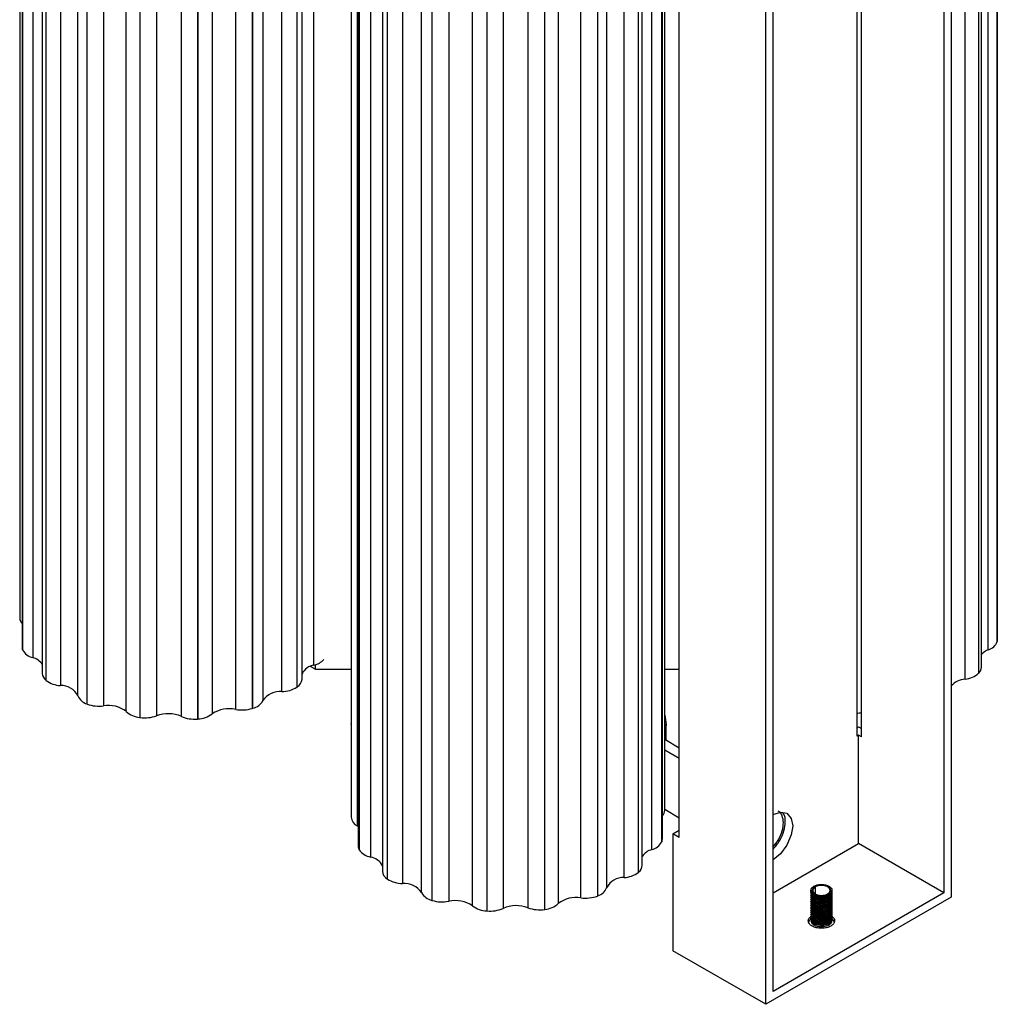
# Paper-space layout '_Isométrica' of a CAD drawing. Header units: millimetres. Extents: x 7025 to 7211, y 781 to 1156.
# Tile 1 of 2: x 7025 to 7211, y 781 to 968. Entities that reach past the tile are written whole.
import ezdxf

# ---------------------------------------------------------------- set-up
doc = ezdxf.new("R2010")
doc.units = ezdxf.units.MM

psp = doc.layouts.new('_Isométrica')

# ---------------------------------------------------------------- linework, layer by layer
at = {"color": 7, "linetype": 'Continuous', "lineweight": 25}
for p, q in [((7024.68, 1104.16), (7024.68, 854.29)), ((7210.87, 849.86), (7210.87, 1099.72)), ((7210.87, 1099.69), (7210.87, 849.83)), ((7210.91, 850.18), (7210.91, 1100.04)), ((7025.12, 1098.66), (7025.12, 848.8)), ((7025.23, 1098.13), (7025.23, 848.27)), ((7025.24, 848.24), (7025.24, 1098.11)), ((7209.2, 848.26), (7209.2, 1098.12)), ((7027.15, 1096.63), (7027.15, 846.77)), ((7202.15, 1095.91), (7202.15, 801.14)), ((7028.98, 1093.62), (7028.98, 843.75)), ((7080.73, 845.33), (7080.73, 1095.2)), ((7207.35, 1093.66), (7207.35, 843.79)), ((7207.38, 843.83), (7207.38, 1093.69)), ((7207.89, 844.95), (7207.89, 1094.81)), ((7029.68, 1092.31), (7029.68, 842.45)), ((7029.72, 842.42), (7029.72, 1092.28)), ((7078.46, 842.67), (7078.46, 1092.53)), ((7200.74, 1093.46), (7200.74, 801.95)), ((7204.82, 842.68), (7204.82, 1092.54)), ((7032.42, 1091.31), (7032.42, 841.45)), ((7074.64, 840.32), (7074.64, 1090.18)), ((7077.47, 1091), (7077.47, 841.14)), ((7077.55, 841.2), (7077.55, 1091.06)), ((7035.78, 839.51), (7035.78, 1089.37)), ((7071.01, 1088.44), (7071.01, 838.58)), ((7037.47, 1087.81), (7037.47, 837.95)), ((7037.54, 837.93), (7037.54, 1087.79)), ((7040.66, 1087.44), (7040.66, 837.58)), ((7044.99, 836.48), (7044.99, 1086.34)), ((7065.83, 836.91), (7065.83, 1086.77)), ((7068.98, 1086.95), (7068.98, 837.09)), ((7069.09, 837.13), (7069.09, 1086.99)), ((7047.54, 1085.24), (7047.54, 835.38)), ((7047.64, 835.37), (7047.64, 1085.23)), ((7050.76, 1085.56), (7050.76, 835.69)), ((7055.48, 835.57), (7055.48, 1085.43)), ((7058.53, 1084.94), (7058.53, 835.08)), ((7058.65, 835.09), (7058.65, 1084.95)), ((7061.35, 1085.9), (7061.35, 836.04)), ((7184.14, 1081.65), (7184.14, 831.79)), ((7185.04, 831.65), (7185.04, 1081.51)), ((7166.8, 780.73), (7166.8, 1075.5)), ((7168.21, 783.18), (7168.21, 1074.68)), ((7147.55, 817.7), (7147.55, 1067.56)), ((7087.82, 1066.21), (7087.82, 816.34)), ((7088.97, 1064.59), (7088.97, 814.73)), ((7147.11, 812.25), (7147.11, 1062.11)), ((7150.31, 812.52), (7150.31, 1062.38)), ((7089.14, 1060.75), (7089.14, 810.89)), ((7089.35, 1060.02), (7089.35, 810.16)), ((7089.36, 810.14), (7089.36, 1060)), ((7145.09, 810.2), (7145.09, 1060.06)), ((7146.99, 1061.53), (7146.99, 811.67)), ((7147.01, 811.72), (7147.01, 1061.59)), ((7091.5, 1058.63), (7091.5, 808.77)), ((7143.27, 807.2), (7143.27, 1057.06)), ((7093.79, 1055.93), (7093.79, 806.07)), ((7094.71, 1054.46), (7094.71, 804.6)), ((7094.74, 804.58), (7094.74, 1054.44)), ((7139.83, 804.88), (7139.83, 1054.74)), ((7142.52, 1055.71), (7142.52, 805.85)), ((7142.58, 805.9), (7142.58, 1055.76)), ((7097.59, 1053.61), (7097.59, 803.75)), ((7136.49, 1052.81), (7136.49, 802.94)), ((7101.25, 802), (7101.25, 1051.86)), ((7103.19, 1050.39), (7103.19, 800.53)), ((7103.24, 800.52), (7103.24, 1050.38)), ((7131.6, 801.01), (7131.6, 1050.87)), ((7134.72, 1051.22), (7134.72, 801.36)), ((7134.8, 801.39), (7134.8, 1051.25)), ((7106.41, 1050.2), (7106.41, 800.34)), ((7110.92, 799.47), (7110.92, 1049.33)), ((7116.77, 1048.86), (7116.77, 799)), ((7121.51, 799.12), (7121.51, 1048.99)), ((7124.64, 1048.66), (7124.64, 798.8)), ((7124.72, 798.81), (7124.72, 1048.67)), ((7127.27, 1049.77), (7127.27, 799.91)), ((7113.64, 1048.37), (7113.64, 798.51)), ((7113.7, 798.5), (7113.7, 1048.36)), ((7210.87, 849.83), (7210.87, 849.86)), ((7025.23, 848.27), (7025.24, 848.24)), ((7080.04, 845.12), (7081.04, 844.55)), ((7081.04, 844.55), (7081.04, 845.46)), ((7081.04, 844.55), (7087.82, 844.55)), ((7147.55, 844.55), (7150.31, 844.55)), ((7029.68, 842.45), (7029.72, 842.42)), ((7207.35, 843.79), (7207.38, 843.83)), ((7077.47, 841.14), (7077.55, 841.2)), ((7037.47, 837.95), (7037.54, 837.93)), ((7068.98, 837.09), (7069.09, 837.13)), ((7047.54, 835.38), (7047.64, 835.37)), ((7058.53, 835.08), (7058.65, 835.09)), ((7087.8, 834.04), (7087.82, 834.18)), ((7087.8, 834.04), (7087.8, 821.79)), ((7147.8, 831), (7147.8, 834.04)), ((7184.14, 833.42), (7184.48, 833.61)), ((7184.48, 833.61), (7185.04, 833.29)), ((7150.31, 829.55), (7147.55, 831.14)), ((7184.48, 831.98), (7184.14, 831.79)), ((7184.48, 811.34), (7184.48, 831.98)), ((7185.04, 831.65), (7184.48, 831.98)), ((7147.55, 829.2), (7150.31, 827.61)), ((7147.55, 817.87), (7150.31, 816.27)), ((7089.14, 814.62), (7088.97, 814.73)), ((7149.12, 813.2), (7150.31, 813.89)), ((7149.12, 813.2), (7149.12, 790.93)), ((7150.31, 812.52), (7149.12, 813.2)), ((7146.99, 811.67), (7147.01, 811.72)), ((7168.21, 801.95), (7184.48, 811.34)), ((7200.74, 801.95), (7184.48, 811.34)), ((7089.35, 810.16), (7089.36, 810.14)), ((7142.52, 805.85), (7142.58, 805.9)), ((7094.71, 804.6), (7094.74, 804.58)), ((7176.23, 803.1), (7176.23, 801.74)), ((7134.72, 801.36), (7134.8, 801.39)), ((7202.15, 801.14), (7166.8, 780.73)), ((7200.74, 801.95), (7168.21, 783.18)), ((7175.41, 802.41), (7175.41, 802.21)), ((7175.41, 802), (7175.41, 801.8)), ((7175.41, 801.6), (7175.41, 801.39)), ((7175.41, 801.19), (7175.41, 800.98)), ((7179.41, 802.21), (7179.41, 802.41)), ((7179.41, 801.8), (7179.41, 802)), ((7179.41, 801.39), (7179.41, 801.6)), ((7179.41, 800.98), (7179.41, 801.19)), ((7103.19, 800.53), (7103.24, 800.52)), ((7175.41, 800.78), (7175.41, 800.58)), ((7175.41, 800.37), (7175.41, 800.17)), ((7175.41, 799.96), (7175.41, 799.76)), ((7175.41, 799.55), (7175.41, 799.35)), ((7175.41, 799.15), (7175.41, 798.94)), ((7179.41, 800.58), (7179.41, 800.78)), ((7179.41, 800.17), (7179.41, 800.37)), ((7179.41, 799.76), (7179.41, 799.96)), ((7179.41, 799.35), (7179.41, 799.55)), ((7179.41, 798.94), (7179.41, 799.15)), ((7113.64, 798.51), (7113.7, 798.5)), ((7124.64, 798.8), (7124.72, 798.81)), ((7175.41, 798.74), (7175.41, 798.53)), ((7175.41, 798.33), (7175.41, 798.13)), ((7175.41, 797.92), (7175.41, 797.72)), ((7175.41, 797.51), (7175.41, 797.31)), ((7179.41, 798.53), (7179.41, 798.74)), ((7179.41, 798.13), (7179.41, 798.33)), ((7179.41, 797.72), (7179.41, 797.92)), ((7179.41, 797.31), (7179.41, 797.51)), ((7175.41, 797.11), (7175.41, 796.9)), ((7179.41, 796.9), (7179.41, 797.11)), ((7166.8, 780.73), (7149.12, 790.93))]:
    psp.add_line(p, q, dxfattribs=at)
at = {"color": 7, "linetype": 'Continuous', "lineweight": 25, "flags": 128}
for points in [[(7210.91, 850.18), (7210.91, 850.1), (7210.87, 849.86)], [(7168.21, 816.86), (7169.58, 817.34), (7170.84, 817.12), (7171.67, 816.14), (7171.93, 814.71), (7171.67, 812.98), (7170.84, 811.05), (7169.58, 809.37), (7168.21, 808.28)]]:
    psp.add_lwpolyline(points, dxfattribs=at)
at = {"color": 7, "linetype": 'Continuous', "lineweight": 25}
for centre, radius, start, end in [((7026.26, 854.34), 1.58, 181.5025, 224.1913), ((7208.46, 850.71), 2.57, 286.8566, 339.7776), ((7026.51, 848.8), 1.39, 180.1445, 202.6073), ((7027.86, 849.66), 2.98, 208.4527, 256.3184), ((7210.28, 845.26), 3.19, 109.8745, 138.8439), ((7026.35, 843.7), 3.18, 33.9653, 75.2874), ((7079.88, 849.1), 3.86, 282.7691, 315.782), ((7081.07, 842.52), 2.83, 96.7543, 156.8781), ((7206.25, 845.01), 1.64, 313.8396, 357.812), ((7030.72, 843.85), 1.74, 183.0909, 233.3294), ((7032.67, 846.37), 4.93, 233.2369, 267.0681), ((7076.57, 842.83), 1.91, 300.9736, 355.1258), ((7205.12, 838.62), 4.07, 94.3056, 138.2366), ((7204.39, 847.08), 4.42, 275.5471, 312.0022), ((7032.58, 837.84), 3.61, 27.5249, 92.5639), ((7074.35, 836.26), 4.07, 85.9245, 145.2971), ((7074.6, 845.72), 5.4, 270.4862, 302.102), ((7038.21, 840.46), 2.61, 201.2727, 253.5102), ((7068.38, 840.07), 3.03, 283.5562, 330.462), ((7039.79, 843.99), 6.47, 249.6358, 277.7016), ((7041.61, 832.24), 5.42, 51.3681, 100.0873), ((7064.6, 831.25), 5.79, 77.7685, 124.153), ((7067.03, 843.44), 6.64, 259.5514, 287.0334), ((7047.95, 839.85), 4.49, 228.7422, 264.7211), ((7048.54, 841.8), 6.5, 261.9979, 289.9303), ((7052.96, 829.69), 6.4, 66.826, 110.1529), ((7057.96, 841.29), 6.24, 246.5549, 275.2678), ((7058.41, 840.08), 4.99, 272.7279, 306.0957), ((7185.54, 829.74), 6.51, 94.4939, 102.6007), ((7089.79, 816.53), 1.98, 185.2545, 245.4587), ((7145.96, 817.75), 1.6, 316.5098, 358.2675), ((7145.73, 812.25), 1.38, 337.594, 359.8594), ((7090.58, 810.9), 1.44, 180.4294, 211.1131), ((7144.38, 813.08), 2.97, 283.9208, 331.6052), ((7092.15, 812.15), 3.43, 215.7048, 259.2207), ((7091.03, 805.73), 3.08, 26.2093, 81.0898), ((7145.85, 807.22), 3.07, 104.3154, 146.9739), ((7141.53, 807.3), 1.74, 306.8276, 356.9258), ((7095.61, 806.18), 1.82, 183.5219, 240.5193), ((7139.68, 801.28), 3.6, 87.5668, 152.4645), ((7139.57, 809.79), 4.92, 273.0403, 306.814), ((7097.61, 809.16), 5.41, 237.8767, 269.7524), ((7097.9, 799.7), 4.06, 34.4201, 94.4019), ((7134.06, 803.89), 2.61, 286.5866, 338.6895), ((7103.89, 803.47), 3.02, 209.1503, 256.6168), ((7130.66, 795.68), 5.41, 79.9218, 128.7165), ((7132.47, 807.42), 6.47, 262.32, 290.4155), ((7105.18, 806.87), 6.64, 252.9545, 280.642), ((7107.66, 794.69), 5.79, 55.6917, 102.4485), ((7113.87, 803.49), 4.98, 233.7217, 267.3754), ((7119.3, 793.13), 6.39, 69.7762, 113.3206), ((7123.73, 805.23), 6.5, 250.007, 278.0682), ((7124.31, 803.27), 4.48, 275.3058, 311.3567), ((7114.28, 804.71), 6.23, 264.7318, 293.6009)]:
    psp.add_arc(centre, radius, start, end, dxfattribs=at)
psp.add_open_spline([(7147.55, 835.79), (7147.68, 835.21), (7147.93, 834.04), (7147.68, 832.88), (7147.55, 832.3)], degree=3, dxfattribs=at)
for points, knots in [([(7168.21, 810.72), (7168.56, 811.14), (7169.3, 812.04), (7169.99, 813.73), (7170.25, 815.39), (7169.97, 816.68), (7169.56, 817.43), (7169.18, 817.5), (7169.18, 817.5)], [0, 0, 0, 0, 0.180929, 0.393788, 0.590444, 0.7871, 0.999958, 1, 1, 1, 1]), ([(7168.21, 810.25), (7168.64, 810.77), (7169.52, 811.82), (7170.33, 813.78), (7170.58, 815.55), (7170.45, 816.8), (7170.08, 817.17), (7169.98, 817.27)], [0, 0, 0, 0, 0.232839, 0.474856, 0.698451, 0.922046, 1, 1, 1, 1]), ([(7178.82, 801.6), (7178.65, 801.5), (7178.44, 801.41), (7177.96, 801.29), (7177.68, 801.26), (7177.13, 801.26), (7176.86, 801.29), (7176.37, 801.41), (7176.16, 801.5), (7175.83, 801.69), (7175.68, 801.81), (7175.47, 802.09), (7175.41, 802.25), (7175.41, 802.57), (7175.47, 802.73), (7175.68, 803.01), (7175.83, 803.13), (7175.99, 803.23)], [0, 0, 0, 0, 0.125, 0.125, 0.25, 0.25, 0.375, 0.375, 0.5, 0.5, 0.625, 0.625, 0.75, 0.75, 0.875, 0.875, 1, 1, 1, 1]), ([(7176.17, 803.14), (7176.02, 803.05), (7175.89, 802.95), (7175.71, 802.7), (7175.66, 802.56), (7175.66, 802.28), (7175.71, 802.14), (7175.89, 801.9), (7176.02, 801.79), (7176.31, 801.62), (7176.5, 801.55), (7176.92, 801.44), (7177.16, 801.41), (7177.65, 801.41), (7177.89, 801.44), (7178.31, 801.55), (7178.5, 801.62), (7178.64, 801.71)], [0, 0, 0, 0, 0.125, 0.125, 0.25, 0.25, 0.375, 0.375, 0.5, 0.5, 0.625, 0.625, 0.75, 0.75, 0.875, 0.875, 1, 1, 1, 1]), ([(7176.23, 803.1), (7176.09, 803.02), (7175.96, 802.92), (7175.79, 802.69), (7175.74, 802.56), (7175.74, 802.29), (7175.79, 802.16), (7175.96, 801.92), (7176.09, 801.82), (7176.37, 801.66), (7176.54, 801.59), (7176.95, 801.49), (7177.18, 801.46), (7177.64, 801.46), (7177.87, 801.49), (7178.27, 801.59), (7178.45, 801.66), (7178.58, 801.74)], [0, 0, 0, 0, 0.125, 0.125, 0.25, 0.25, 0.375, 0.375, 0.5, 0.5, 0.625, 0.625, 0.75, 0.75, 0.875, 0.875, 1, 1, 1, 1]), ([(7175.99, 803.23), (7176.16, 803.33), (7176.37, 803.41), (7176.86, 803.53), (7177.13, 803.57), (7177.68, 803.57), (7177.96, 803.53), (7178.44, 803.41), (7178.65, 803.33), (7178.99, 803.13), (7179.14, 803.01), (7179.35, 802.73), (7179.41, 802.57), (7179.41, 802.25), (7179.35, 802.09), (7179.14, 801.81), (7178.99, 801.69), (7178.82, 801.6)], [0, 0, 0, 0, 0.125, 0.125, 0.25, 0.25, 0.375, 0.375, 0.5, 0.5, 0.625, 0.625, 0.75, 0.75, 0.875, 0.875, 1, 1, 1, 1]), ([(7178.64, 801.71), (7178.79, 801.79), (7178.92, 801.9), (7179.1, 802.14), (7179.16, 802.28), (7179.16, 802.56), (7179.1, 802.7), (7178.92, 802.95), (7178.79, 803.05), (7178.5, 803.22), (7178.31, 803.3), (7177.89, 803.4), (7177.65, 803.43), (7177.16, 803.43), (7176.92, 803.4), (7176.5, 803.3), (7176.31, 803.22), (7176.17, 803.14)], [0, 0, 0, 0, 0.125, 0.125, 0.25, 0.25, 0.375, 0.375, 0.5, 0.5, 0.625, 0.625, 0.75, 0.75, 0.875, 0.875, 1, 1, 1, 1]), ([(7178.58, 801.74), (7178.72, 801.82), (7178.85, 801.92), (7179.02, 802.16), (7179.07, 802.29), (7179.07, 802.56), (7179.02, 802.69), (7178.85, 802.92), (7178.72, 803.02), (7178.45, 803.18), (7178.27, 803.25), (7177.87, 803.36), (7177.64, 803.38), (7177.18, 803.38), (7176.95, 803.36), (7176.54, 803.25), (7176.37, 803.18), (7176.23, 803.1)], [0, 0, 0, 0, 0.125, 0.125, 0.25, 0.25, 0.375, 0.375, 0.5, 0.5, 0.625, 0.625, 0.75, 0.75, 0.875, 0.875, 1, 1, 1, 1]), ([(7178.82, 801.39), (7178.7, 801.32), (7178.55, 801.25), (7178.21, 801.14), (7178.02, 801.1), (7177.62, 801.05), (7177.41, 801.05), (7176.99, 801.07), (7176.79, 801.1), (7176.43, 801.19), (7176.27, 801.25), (7176.05, 801.36), (7175.99, 801.39), (7175.87, 801.47), (7175.81, 801.51), (7175.65, 801.64), (7175.56, 801.75), (7175.44, 801.97), (7175.41, 802.09), (7175.41, 802.21)], [0, 0, 0, 0, 0.125, 0.125, 0.25, 0.25, 0.375, 0.375, 0.5, 0.5, 0.625, 0.625, 0.6875, 0.6875, 0.75, 0.75, 0.875, 0.875, 1, 1, 1, 1]), ([(7178.82, 801.19), (7178.7, 801.12), (7178.55, 801.05), (7178.21, 800.94), (7178.02, 800.9), (7177.62, 800.85), (7177.41, 800.84), (7176.99, 800.87), (7176.79, 800.9), (7176.43, 800.99), (7176.27, 801.05), (7176.05, 801.15), (7175.99, 801.19), (7175.87, 801.26), (7175.81, 801.31), (7175.65, 801.44), (7175.56, 801.54), (7175.44, 801.77), (7175.41, 801.88), (7175.41, 802)], [0, 0, 0, 0, 0.125, 0.125, 0.25, 0.25, 0.375, 0.375, 0.5, 0.5, 0.625, 0.625, 0.6875, 0.6875, 0.75, 0.75, 0.875, 0.875, 1, 1, 1, 1]), ([(7178.82, 800.78), (7178.7, 800.71), (7178.55, 800.64), (7178.21, 800.53), (7178.02, 800.49), (7177.62, 800.44), (7177.41, 800.44), (7176.99, 800.46), (7176.79, 800.49), (7176.43, 800.58), (7176.27, 800.64), (7176.05, 800.74), (7175.99, 800.78), (7175.87, 800.86), (7175.81, 800.9), (7175.65, 801.03), (7175.56, 801.13), (7175.44, 801.36), (7175.41, 801.48), (7175.41, 801.6)], [0, 0, 0, 0, 0.125, 0.125, 0.25, 0.25, 0.375, 0.375, 0.5, 0.5, 0.625, 0.625, 0.6875, 0.6875, 0.75, 0.75, 0.875, 0.875, 1, 1, 1, 1]), ([(7178.82, 800.37), (7178.7, 800.3), (7178.55, 800.23), (7178.21, 800.12), (7178.02, 800.08), (7177.62, 800.03), (7177.41, 800.03), (7176.99, 800.05), (7176.79, 800.08), (7176.43, 800.17), (7176.27, 800.23), (7176.05, 800.34), (7175.99, 800.37), (7175.87, 800.45), (7175.81, 800.49), (7175.65, 800.62), (7175.56, 800.73), (7175.44, 800.95), (7175.41, 801.07), (7175.41, 801.19)], [0, 0, 0, 0, 0.125, 0.125, 0.25, 0.25, 0.375, 0.375, 0.5, 0.5, 0.625, 0.625, 0.6875, 0.6875, 0.75, 0.75, 0.875, 0.875, 1, 1, 1, 1]), ([(7178.82, 800.98), (7178.62, 800.89), (7178.21, 800.7), (7177.4, 800.61), (7176.61, 800.71), (7175.97, 800.97), (7175.58, 801.25), (7175.53, 801.44), (7175.52, 801.49)], [0, 0, 0, 0, 0.181014, 0.376943, 0.572871, 0.753885, 0.934899, 1, 1, 1, 1]), ([(7178.82, 800.58), (7178.62, 800.48), (7178.21, 800.29), (7177.4, 800.21), (7176.61, 800.3), (7175.97, 800.56), (7175.58, 800.84), (7175.53, 801.03), (7175.52, 801.09)], [0, 0, 0, 0, 0.181014, 0.376943, 0.572871, 0.753885, 0.934899, 1, 1, 1, 1]), ([(7178.64, 801.7), (7178.47, 801.62), (7178.11, 801.45), (7177.4, 801.38), (7176.71, 801.46), (7176.14, 801.68), (7175.77, 802.01), (7175.61, 802.31), (7175.68, 802.47), (7175.69, 802.5)], [0, 0, 0, 0, 0.154342, 0.3214, 0.488459, 0.6428, 0.797142, 0.964201, 1, 1, 1, 1]), ([(7179.13, 802.33), (7179.1, 802.22), (7179.05, 801.98), (7178.79, 801.8), (7178.64, 801.7)], [0, 0, 0, 0, 0.459589, 1, 1, 1, 1]), ([(7179.41, 802.21), (7179.41, 802.05), (7179.35, 801.89), (7179.14, 801.61), (7178.99, 801.49), (7178.82, 801.39)], [0, 0, 0, 0, 0.5, 0.5, 1, 1, 1, 1]), ([(7179.41, 802), (7179.41, 801.85), (7179.35, 801.69), (7179.14, 801.41), (7178.99, 801.28), (7178.82, 801.19)], [0, 0, 0, 0, 0.5, 0.5, 1, 1, 1, 1]), ([(7179.41, 801.8), (7179.41, 801.64), (7179.35, 801.48), (7179.14, 801.2), (7178.99, 801.08), (7178.82, 800.98)], [0, 0, 0, 0, 0.5, 0.5, 1, 1, 1, 1]), ([(7179.41, 801.6), (7179.41, 801.44), (7179.35, 801.28), (7179.14, 801), (7178.99, 800.88), (7178.82, 800.78)], [0, 0, 0, 0, 0.5, 0.5, 1, 1, 1, 1]), ([(7179.41, 801.39), (7179.41, 801.23), (7179.35, 801.07), (7179.14, 800.79), (7178.99, 800.67), (7178.82, 800.58)], [0, 0, 0, 0, 0.5, 0.5, 1, 1, 1, 1]), ([(7179.41, 801.19), (7179.41, 801.03), (7179.35, 800.87), (7179.14, 800.59), (7178.99, 800.47), (7178.82, 800.37)], [0, 0, 0, 0, 0.5, 0.5, 1, 1, 1, 1]), ([(7179.41, 800.98), (7179.41, 800.82), (7179.35, 800.67), (7179.14, 800.38), (7178.99, 800.26), (7178.82, 800.17)], [0, 0, 0, 0, 0.5, 0.5, 1, 1, 1, 1]), ([(7178.82, 799.96), (7178.7, 799.89), (7178.55, 799.82), (7178.21, 799.72), (7178.02, 799.67), (7177.62, 799.63), (7177.41, 799.62), (7176.99, 799.64), (7176.79, 799.67), (7176.43, 799.77), (7176.27, 799.83), (7176.05, 799.93), (7175.99, 799.96), (7175.87, 800.04), (7175.81, 800.08), (7175.65, 800.22), (7175.56, 800.32), (7175.44, 800.54), (7175.41, 800.66), (7175.41, 800.78)], [0, 0, 0, 0, 0.125, 0.125, 0.25, 0.25, 0.375, 0.375, 0.5, 0.5, 0.625, 0.625, 0.6875, 0.6875, 0.75, 0.75, 0.875, 0.875, 1, 1, 1, 1]), ([(7178.82, 799.56), (7178.7, 799.48), (7178.55, 799.42), (7178.21, 799.31), (7178.02, 799.27), (7177.62, 799.22), (7177.41, 799.21), (7176.99, 799.24), (7176.79, 799.27), (7176.43, 799.36), (7176.27, 799.42), (7176.05, 799.52), (7175.99, 799.55), (7175.87, 799.63), (7175.81, 799.67), (7175.65, 799.81), (7175.56, 799.91), (7175.44, 800.13), (7175.41, 800.25), (7175.41, 800.37)], [0, 0, 0, 0, 0.125, 0.125, 0.25, 0.25, 0.375, 0.375, 0.5, 0.5, 0.625, 0.625, 0.6875, 0.6875, 0.75, 0.75, 0.875, 0.875, 1, 1, 1, 1]), ([(7178.82, 799.15), (7178.7, 799.07), (7178.55, 799.01), (7178.21, 798.9), (7178.02, 798.86), (7177.62, 798.81), (7177.41, 798.8), (7176.99, 798.83), (7176.79, 798.86), (7176.43, 798.95), (7176.27, 799.01), (7176.05, 799.11), (7175.99, 799.15), (7175.87, 799.22), (7175.81, 799.26), (7175.65, 799.4), (7175.56, 799.5), (7175.44, 799.72), (7175.41, 799.84), (7175.41, 799.96)], [0, 0, 0, 0, 0.125, 0.125, 0.25, 0.25, 0.375, 0.375, 0.5, 0.5, 0.625, 0.625, 0.6875, 0.6875, 0.75, 0.75, 0.875, 0.875, 1, 1, 1, 1]), ([(7178.82, 798.74), (7178.7, 798.67), (7178.55, 798.6), (7178.21, 798.49), (7178.02, 798.45), (7177.62, 798.4), (7177.41, 798.39), (7176.99, 798.42), (7176.79, 798.45), (7176.43, 798.54), (7176.27, 798.6), (7176.05, 798.7), (7175.99, 798.74), (7175.87, 798.81), (7175.81, 798.86), (7175.65, 798.99), (7175.56, 799.09), (7175.44, 799.32), (7175.41, 799.44), (7175.41, 799.55)], [0, 0, 0, 0, 0.125, 0.125, 0.25, 0.25, 0.375, 0.375, 0.5, 0.5, 0.625, 0.625, 0.6875, 0.6875, 0.75, 0.75, 0.875, 0.875, 1, 1, 1, 1]), ([(7178.82, 798.33), (7178.7, 798.26), (7178.55, 798.19), (7178.21, 798.08), (7178.02, 798.04), (7177.62, 797.99), (7177.41, 797.99), (7176.99, 798.01), (7176.79, 798.04), (7176.43, 798.13), (7176.27, 798.19), (7176.05, 798.29), (7175.99, 798.33), (7175.87, 798.41), (7175.81, 798.45), (7175.65, 798.58), (7175.56, 798.69), (7175.44, 798.91), (7175.41, 799.03), (7175.41, 799.15)], [0, 0, 0, 0, 0.125, 0.125, 0.25, 0.25, 0.375, 0.375, 0.5, 0.5, 0.625, 0.625, 0.6875, 0.6875, 0.75, 0.75, 0.875, 0.875, 1, 1, 1, 1]), ([(7178.82, 800.17), (7178.62, 800.08), (7178.21, 799.89), (7177.4, 799.8), (7176.61, 799.89), (7175.97, 800.15), (7175.58, 800.43), (7175.53, 800.63), (7175.52, 800.68)], [0, 0, 0, 0, 0.181014, 0.376943, 0.572871, 0.753885, 0.934899, 1, 1, 1, 1]), ([(7178.82, 799.76), (7178.62, 799.67), (7178.21, 799.48), (7177.4, 799.39), (7176.61, 799.48), (7175.97, 799.74), (7175.58, 800.02), (7175.53, 800.22), (7175.52, 800.27)], [0, 0, 0, 0, 0.181014, 0.376943, 0.572871, 0.753885, 0.934899, 1, 1, 1, 1]), ([(7178.82, 799.35), (7178.62, 799.26), (7178.21, 799.07), (7177.4, 798.98), (7176.61, 799.07), (7175.97, 799.33), (7175.58, 799.61), (7175.53, 799.81), (7175.52, 799.86)], [0, 0, 0, 0, 0.181014, 0.376943, 0.572871, 0.753885, 0.934899, 1, 1, 1, 1]), ([(7178.82, 798.94), (7178.62, 798.85), (7178.21, 798.66), (7177.4, 798.57), (7176.61, 798.67), (7175.97, 798.92), (7175.58, 799.21), (7175.53, 799.4), (7175.52, 799.45)], [0, 0, 0, 0, 0.181014, 0.376943, 0.572871, 0.753885, 0.934899, 1, 1, 1, 1]), ([(7178.82, 798.53), (7178.62, 798.44), (7178.21, 798.25), (7177.4, 798.17), (7176.61, 798.26), (7175.97, 798.52), (7175.58, 798.8), (7175.53, 798.99), (7175.52, 799.04)], [0, 0, 0, 0, 0.181014, 0.376943, 0.572871, 0.753885, 0.934899, 1, 1, 1, 1]), ([(7179.41, 800.78), (7179.41, 800.62), (7179.35, 800.46), (7179.14, 800.18), (7178.99, 800.06), (7178.82, 799.96)], [0, 0, 0, 0, 0.5, 0.5, 1, 1, 1, 1]), ([(7179.41, 800.58), (7179.41, 800.42), (7179.35, 800.26), (7179.14, 799.98), (7178.99, 799.86), (7178.82, 799.76)], [0, 0, 0, 0, 0.5, 0.5, 1, 1, 1, 1]), ([(7179.41, 800.37), (7179.41, 800.21), (7179.35, 800.05), (7179.14, 799.77), (7178.99, 799.65), (7178.82, 799.56)], [0, 0, 0, 0, 0.5, 0.5, 1, 1, 1, 1]), ([(7179.41, 800.17), (7179.41, 800.01), (7179.35, 799.85), (7179.14, 799.57), (7178.99, 799.45), (7178.82, 799.35)], [0, 0, 0, 0, 0.5, 0.5, 1, 1, 1, 1]), ([(7179.41, 799.96), (7179.41, 799.8), (7179.35, 799.64), (7179.14, 799.36), (7178.99, 799.24), (7178.82, 799.15)], [0, 0, 0, 0, 0.5, 0.5, 1, 1, 1, 1]), ([(7179.41, 799.76), (7179.41, 799.6), (7179.35, 799.44), (7179.14, 799.16), (7178.99, 799.04), (7178.82, 798.94)], [0, 0, 0, 0, 0.5, 0.5, 1, 1, 1, 1]), ([(7179.41, 799.55), (7179.41, 799.4), (7179.35, 799.24), (7179.14, 798.96), (7178.99, 798.83), (7178.82, 798.74)], [0, 0, 0, 0, 0.5, 0.5, 1, 1, 1, 1]), ([(7179.41, 799.35), (7179.41, 799.19), (7179.35, 799.03), (7179.14, 798.75), (7178.99, 798.63), (7178.82, 798.53)], [0, 0, 0, 0, 0.5, 0.5, 1, 1, 1, 1]), ([(7179.41, 799.15), (7179.41, 798.99), (7179.35, 798.83), (7179.14, 798.55), (7178.99, 798.43), (7178.82, 798.33)], [0, 0, 0, 0, 0.5, 0.5, 1, 1, 1, 1]), ([(7179.5, 797.4), (7179.57, 797.34), (7179.85, 797.13), (7179.97, 796.64), (7179.78, 796.07), (7179.22, 795.6), (7178.4, 795.28), (7177.41, 795.16), (7176.41, 795.28), (7175.6, 795.6), (7175.04, 796.07), (7174.85, 796.64), (7174.99, 797.15), (7175.3, 797.39), (7175.41, 797.47)], [0, 0, 0, 0, 0.034247, 0.128844, 0.223441, 0.310837, 0.398233, 0.49283, 0.587427, 0.674823, 0.762219, 0.856816, 0.951413, 1, 1, 1, 1]), ([(7178.82, 797.92), (7178.7, 797.85), (7178.55, 797.78), (7178.21, 797.67), (7178.02, 797.63), (7177.62, 797.58), (7177.41, 797.58), (7176.99, 797.6), (7176.79, 797.63), (7176.43, 797.72), (7176.27, 797.78), (7176.05, 797.89), (7175.99, 797.92), (7175.87, 798), (7175.81, 798.04), (7175.65, 798.17), (7175.56, 798.28), (7175.44, 798.5), (7175.41, 798.62), (7175.41, 798.74)], [0, 0, 0, 0, 0.125, 0.125, 0.25, 0.25, 0.375, 0.375, 0.5, 0.5, 0.625, 0.625, 0.6875, 0.6875, 0.75, 0.75, 0.875, 0.875, 1, 1, 1, 1]), ([(7178.82, 797.51), (7178.7, 797.44), (7178.55, 797.37), (7178.21, 797.27), (7178.02, 797.22), (7177.62, 797.18), (7177.41, 797.17), (7176.99, 797.19), (7176.79, 797.22), (7176.43, 797.32), (7176.27, 797.38), (7176.05, 797.48), (7175.99, 797.51), (7175.87, 797.59), (7175.81, 797.63), (7175.65, 797.77), (7175.56, 797.87), (7175.44, 798.09), (7175.41, 798.21), (7175.41, 798.33)], [0, 0, 0, 0, 0.125, 0.125, 0.25, 0.25, 0.375, 0.375, 0.5, 0.5, 0.625, 0.625, 0.6875, 0.6875, 0.75, 0.75, 0.875, 0.875, 1, 1, 1, 1]), ([(7178.82, 797.11), (7178.7, 797.03), (7178.55, 796.97), (7178.21, 796.86), (7178.02, 796.82), (7177.62, 796.77), (7177.41, 796.76), (7176.99, 796.79), (7176.79, 796.82), (7176.43, 796.91), (7176.27, 796.97), (7176.05, 797.07), (7175.99, 797.1), (7175.87, 797.18), (7175.81, 797.22), (7175.65, 797.36), (7175.56, 797.46), (7175.44, 797.68), (7175.41, 797.8), (7175.41, 797.92)], [0, 0, 0, 0, 0.125, 0.125, 0.25, 0.25, 0.375, 0.375, 0.5, 0.5, 0.625, 0.625, 0.6875, 0.6875, 0.75, 0.75, 0.875, 0.875, 1, 1, 1, 1]), ([(7178.82, 796.7), (7178.7, 796.62), (7178.55, 796.56), (7178.21, 796.45), (7178.02, 796.41), (7177.62, 796.36), (7177.41, 796.35), (7176.99, 796.38), (7176.79, 796.41), (7176.43, 796.5), (7176.27, 796.56), (7176.05, 796.66), (7175.99, 796.7), (7175.87, 796.77), (7175.81, 796.81), (7175.65, 796.95), (7175.56, 797.05), (7175.44, 797.27), (7175.41, 797.39), (7175.41, 797.51)], [0, 0, 0, 0, 0.125, 0.125, 0.25, 0.25, 0.375, 0.375, 0.5, 0.5, 0.625, 0.625, 0.6875, 0.6875, 0.75, 0.75, 0.875, 0.875, 1, 1, 1, 1]), ([(7178.82, 798.13), (7178.62, 798.03), (7178.21, 797.84), (7177.4, 797.76), (7176.61, 797.85), (7175.97, 798.11), (7175.58, 798.39), (7175.53, 798.58), (7175.52, 798.64)], [0, 0, 0, 0, 0.181014, 0.376943, 0.572871, 0.753885, 0.934899, 1, 1, 1, 1]), ([(7178.82, 797.72), (7178.62, 797.63), (7178.21, 797.44), (7177.4, 797.35), (7176.61, 797.44), (7175.97, 797.7), (7175.58, 797.98), (7175.53, 798.18), (7175.52, 798.23)], [0, 0, 0, 0, 0.181014, 0.376943, 0.572871, 0.753885, 0.934899, 1, 1, 1, 1]), ([(7178.82, 797.31), (7178.62, 797.22), (7178.21, 797.03), (7177.4, 796.94), (7176.61, 797.03), (7175.97, 797.29), (7175.58, 797.57), (7175.53, 797.77), (7175.52, 797.82)], [0, 0, 0, 0, 0.181014, 0.376943, 0.572871, 0.753885, 0.934899, 1, 1, 1, 1]), ([(7178.82, 796.9), (7178.62, 796.81), (7178.21, 796.62), (7177.4, 796.53), (7176.61, 796.62), (7175.97, 796.88), (7175.58, 797.17), (7175.53, 797.36), (7175.52, 797.41)], [0, 0, 0, 0, 0.181014, 0.376943, 0.572871, 0.753885, 0.934899, 1, 1, 1, 1]), ([(7179.41, 798.94), (7179.41, 798.78), (7179.35, 798.62), (7179.14, 798.34), (7178.99, 798.22), (7178.82, 798.13)], [0, 0, 0, 0, 0.5, 0.5, 1, 1, 1, 1]), ([(7179.41, 798.74), (7179.41, 798.58), (7179.35, 798.42), (7179.14, 798.14), (7178.99, 798.02), (7178.82, 797.92)], [0, 0, 0, 0, 0.5, 0.5, 1, 1, 1, 1]), ([(7179.41, 798.53), (7179.41, 798.37), (7179.35, 798.22), (7179.14, 797.94), (7178.99, 797.81), (7178.82, 797.72)], [0, 0, 0, 0, 0.5, 0.5, 1, 1, 1, 1]), ([(7179.41, 798.33), (7179.41, 798.17), (7179.35, 798.01), (7179.14, 797.73), (7178.99, 797.61), (7178.82, 797.51)], [0, 0, 0, 0, 0.5, 0.5, 1, 1, 1, 1]), ([(7179.41, 798.13), (7179.41, 797.97), (7179.35, 797.81), (7179.14, 797.53), (7178.99, 797.41), (7178.82, 797.31)], [0, 0, 0, 0, 0.5, 0.5, 1, 1, 1, 1]), ([(7179.41, 797.92), (7179.41, 797.76), (7179.35, 797.6), (7179.14, 797.32), (7178.99, 797.2), (7178.82, 797.11)], [0, 0, 0, 0, 0.5, 0.5, 1, 1, 1, 1]), ([(7179.41, 797.72), (7179.41, 797.56), (7179.35, 797.4), (7179.14, 797.12), (7178.99, 797), (7178.82, 796.9)], [0, 0, 0, 0, 0.5, 0.5, 1, 1, 1, 1]), ([(7179.41, 797.51), (7179.41, 797.35), (7179.35, 797.2), (7179.14, 796.91), (7178.99, 796.79), (7178.82, 796.7)], [0, 0, 0, 0, 0.5, 0.5, 1, 1, 1, 1]), ([(7179.41, 797.31), (7179.41, 797.15), (7179.35, 796.99), (7179.14, 796.71), (7178.99, 796.59), (7178.82, 796.49)], [0, 0, 0, 0, 0.5, 0.5, 1, 1, 1, 1]), ([(7175.32, 796.92), (7175.28, 796.89), (7175.12, 796.77), (7174.95, 796.51), (7174.95, 796.27), (7174.95, 796.14)], [0, 0, 0, 0, 0.110757, 0.551235, 1, 1, 1, 1]), ([(7175.4, 796.67), (7175.4, 796.55), (7175.44, 796.43), (7175.56, 796.21), (7175.65, 796.11), (7175.81, 795.97), (7175.87, 795.93), (7175.99, 795.86), (7176.05, 795.82), (7176.26, 795.72), (7176.43, 795.66), (7176.79, 795.57), (7176.99, 795.54), (7177.4, 795.51), (7177.61, 795.52), (7178.02, 795.57), (7178.21, 795.61), (7178.55, 795.72), (7178.7, 795.78), (7178.82, 795.86)], [0, 0, 0, 0, 0.125, 0.125, 0.25, 0.25, 0.3125, 0.3125, 0.375, 0.375, 0.5, 0.5, 0.625, 0.625, 0.75, 0.75, 0.875, 0.875, 1, 1, 1, 1]), ([(7178.82, 796.29), (7178.7, 796.22), (7178.55, 796.15), (7178.21, 796.04), (7178.02, 796), (7177.62, 795.95), (7177.41, 795.94), (7176.99, 795.97), (7176.79, 796), (7176.43, 796.09), (7176.27, 796.15), (7176.05, 796.25), (7175.99, 796.29), (7175.87, 796.36), (7175.81, 796.41), (7175.65, 796.54), (7175.56, 796.64), (7175.44, 796.87), (7175.41, 796.99), (7175.41, 797.11)], [0, 0, 0, 0, 0.125, 0.125, 0.25, 0.25, 0.375, 0.375, 0.5, 0.5, 0.625, 0.625, 0.6875, 0.6875, 0.75, 0.75, 0.875, 0.875, 1, 1, 1, 1]), ([(7178.82, 796.49), (7178.62, 796.4), (7178.21, 796.21), (7177.4, 796.12), (7176.61, 796.22), (7175.97, 796.48), (7175.59, 796.75), (7175.53, 796.95), (7175.52, 796.99)], [0, 0, 0, 0, 0.181695, 0.37836, 0.575025, 0.75672, 0.938415, 1, 1, 1, 1]), ([(7178.82, 796.08), (7178.62, 795.99), (7178.21, 795.8), (7177.4, 795.72), (7176.61, 795.81), (7175.97, 796.07), (7175.6, 796.33), (7175.54, 796.51), (7175.53, 796.55)], [0, 0, 0, 0, 0.184635, 0.384482, 0.584329, 0.768964, 0.953599, 1, 1, 1, 1]), ([(7179.41, 797.11), (7179.41, 796.95), (7179.35, 796.79), (7179.14, 796.51), (7178.99, 796.39), (7178.82, 796.29)], [0, 0, 0, 0, 0.5, 0.5, 1, 1, 1, 1]), ([(7179.41, 796.9), (7179.41, 796.74), (7179.35, 796.58), (7179.14, 796.3), (7178.99, 796.18), (7178.82, 796.08)], [0, 0, 0, 0, 0.5, 0.5, 1, 1, 1, 1]), ([(7178.82, 795.86), (7178.99, 795.95), (7179.14, 796.07), (7179.35, 796.36), (7179.41, 796.51), (7179.41, 796.67)], [0, 0, 0, 0, 0.5, 0.5, 1, 1, 1, 1]), ([(7179.83, 796.44), (7179.78, 796.59), (7179.71, 796.77), (7179.52, 796.9), (7179.5, 796.91)], [0, 0, 0, 0, 0.882312, 1, 1, 1, 1])]:
    psp.add_open_spline(points, degree=3, knots=knots, dxfattribs=at)

doc.saveas('drawing.dxf')
